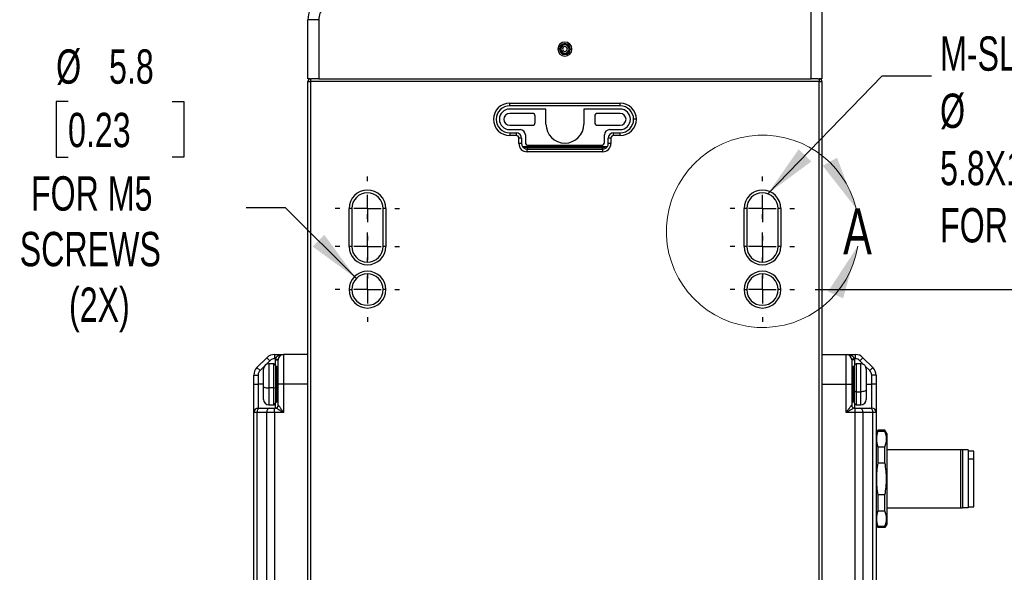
# Model space of a CAD drawing. Header units: millimetres. Extents: x 0 to 838, y 0 to 648.
# Tile 42 of 59: x 474 to 656, y 216 to 318. Entities that reach past the tile are written whole.
import ezdxf

# ---------------------------------------------------------------- set-up
doc = ezdxf.new("R2010")
doc.units = ezdxf.units.MM
doc.header["$LTSCALE"] = 3
doc.linetypes.add('CENTERX2', pattern=[20.32, 12.7, -2.54, 2.54, -2.54])
doc.layers.add('CENTER', color=40, linetype='CENTERX2')
doc.layers.add('DIMENSIONS', color=140, linetype='Continuous', lineweight=25)
doc.styles.add('SLDTEXTSTYLE0', font='TXT', dxfattribs={"width": 0.7})
doc.dimstyles.new('SLDDIMSTYLE2', dxfattribs={"dimtxt": 6.474023, "dimasz": 9.906, "dimexe": 0, "dimexo": 0.0625, "dimgap": 1.618506, "dimtad": 0, "dimtih": 1, "dimtoh": 1, "dimdec": 1, "dimrnd": 1e-09, "dimzin": 12, "dimdsep": 46, "dimtxsty": 'SLDTEXTSTYLE0', "dimsah": 1, "dimcen": 0.09, "dimadec": 0, "dimazin": 3, "dimtfac": 1, "dimtdec": 1, "dimtofl": 0, "dimtmove": 0, "dimatfit": 3, "dimfxl": 0, "dimfrac": 2, "dimtolj": 1, "dimtzin": 12, "dimarcsym": 0})
doc.dimstyles.new('SLDDIMSTYLE6', dxfattribs={"dimtxt": 6.474023, "dimasz": 9.906, "dimexe": 0, "dimexo": 0.0625, "dimgap": 1.618506, "dimtad": 0, "dimtih": 1, "dimtoh": 1, "dimdec": 1, "dimrnd": 1e-09, "dimzin": 12, "dimdsep": 46, "dimtxsty": 'SLDTEXTSTYLE0', "dimsah": 1, "dimcen": 0, "dimadec": 0, "dimazin": 3, "dimtfac": 1, "dimtdec": 1, "dimtofl": 0, "dimtmove": 0, "dimatfit": 3, "dimfxl": 0, "dimfrac": 2, "dimtolj": 1, "dimtzin": 12, "dimarcsym": 0})
doc.dimstyles.new('SLDDIMSTYLE7', dxfattribs={"dimtxt": 0.18, "dimasz": 9.906, "dimexe": 0, "dimexo": 0.0625, "dimgap": 0, "dimtad": 0, "dimtih": 1, "dimtoh": 1, "dimdec": 0, "dimrnd": 1e-09, "dimzin": 0, "dimdsep": 46, "dimtxsty": 'Standard', "dimsah": 1, "dimcen": 0.09, "dimadec": 0, "dimazin": 0, "dimtfac": 9.906, "dimtdec": 0, "dimtofl": 0, "dimtmove": 0, "dimatfit": 3, "dimfxl": 0, "dimfrac": 2, "dimtolj": 1, "dimtzin": 0, "dimarcsym": 0})

# ---------------------------------------------------------------- blocks, each defined once
blk = doc.blocks.new('_D_9')
at = {"layer": 'DIMENSIONS'}
for p, q in [((482.85, 303.06), (480.67, 303.06)), ((480.67, 303.06), (480.67, 292.77)), ((502.08, 303.06), (504.26, 303.06)), ((504.26, 303.06), (504.26, 292.77)), ((480.67, 292.77), (482.85, 292.77)), ((504.26, 292.77), (502.08, 292.77)), ((523.07, 283.37), (515.78, 283.37)), ((536.14, 270.3), (523.07, 283.37))]:
    blk.add_line(p, q, dxfattribs=at)
blk.add_solid([(536.14, 270.3), (530.21, 278.39), (528.05, 276.23)], dxfattribs=at)
at = {"layer": 'DIMENSIONS', "char_height": 6.35, "attachment_point": 1, "style": 'SLDTEXTSTYLE0'}
for s, insert in [('%%c', (480.65, 312.69)), ('5.8', (490.43, 312.69)), ('0.23', (482.85, 300.96)), ('FOR M5', (476, 289.22)), ('SCREWS', (473.92, 278.93)), ('(2X)', (483.03, 268.64))]:
    blk.add_mtext(s, dxfattribs=dict(at, insert=insert))
blk = doc.blocks.new('_D_12')
at = {"layer": 'DIMENSIONS'}
for p, q in [((620.94, 268.25), (678.89, 268.25)), ((669.37, 268.25), (669.37, 198.82)), ((659.75, 187.09), (657.57, 187.09)), ((657.57, 187.09), (657.57, 176.8)), ((678.99, 187.09), (681.16, 187.09)), ((681.16, 187.09), (681.16, 176.8)), ((657.57, 176.8), (659.75, 176.8)), ((681.16, 176.8), (678.99, 176.8)), ((669.37, 100.75), (669.37, 175.35)), ((617, 100.75), (678.89, 100.75))]:
    blk.add_line(p, q, dxfattribs=at)
for points in [[(669.37, 268.25), (667.84, 258.35), (670.89, 258.35)], [(669.37, 100.75), (670.89, 110.66), (667.84, 110.66)]]:
    blk.add_solid(points, dxfattribs=at)
at = {"layer": 'DIMENSIONS', "char_height": 6.35, "attachment_point": 1, "style": 'SLDTEXTSTYLE0'}
for s, insert in [('167.5', (657.06, 196.72)), ('6.59', (659.75, 184.98))]:
    blk.add_mtext(s, dxfattribs=dict(at, insert=insert))
blk = doc.blocks.new('SW_CENTERMARKSYMBOL_7')
at = {"layer": 'CENTER', "color": 0}
for p, q in [((0, 5.08), (0, 5.94)), ((0, 0), (0, 2.54)), ((-5.08, 0), (-5.94, 0)), ((0, 0), (-2.54, 0)), ((0, 0), (0, -2.54)), ((0, 0), (2.54, 0)), ((5.08, 0), (5.94, 0)), ((0, -5.08), (0, -5.94))]:
    blk.add_line(p, q, dxfattribs=at)
blk = doc.blocks.new('SW_CENTERMARKSYMBOL_8')
at = {"layer": 'CENTER', "color": 0}
for p, q in [((0, 5.08), (0, 5.94)), ((0, 0), (0, 2.54)), ((-5.08, 0), (-5.94, 0)), ((0, 0), (-2.54, 0)), ((0, 0), (0, -2.54)), ((0, 0), (2.54, 0)), ((5.08, 0), (5.94, 0)), ((0, -5.08), (0, -5.94))]:
    blk.add_line(p, q, dxfattribs=at)
blk = doc.blocks.new('SW_CENTERMARKSYMBOL_9')
at = {"layer": 'CENTER', "color": 0}
for p, q in [((0, 5.08), (0, 5.94)), ((0, 0), (0, 2.54)), ((-5.08, 0), (-5.94, 0)), ((0, 0), (-2.54, 0)), ((0, 0), (0, -2.54)), ((0, 0), (2.54, 0)), ((5.08, 0), (5.94, 0)), ((0, -5.08), (0, -5.94))]:
    blk.add_line(p, q, dxfattribs=at)
blk = doc.blocks.new('SW_CENTERMARKSYMBOL_10')
at = {"layer": 'CENTER', "color": 0}
for p, q in [((0, 5.08), (0, 5.94)), ((0, 0), (0, 2.54)), ((-5.08, 0), (-5.94, 0)), ((0, 0), (-2.54, 0)), ((0, 0), (0, -2.54)), ((0, 0), (2.54, 0)), ((5.08, 0), (5.94, 0)), ((0, -5.08), (0, -5.94))]:
    blk.add_line(p, q, dxfattribs=at)
blk = doc.blocks.new('SW_CENTERMARKSYMBOL_11')
at = {"layer": 'CENTER', "color": 0}
for p, q in [((0, 5.08), (0, 5.94)), ((0, 0), (0, 2.54)), ((-5.08, 0), (-5.94, 0)), ((0, 0), (-2.54, 0)), ((0, 0), (0, -2.54)), ((0, 0), (2.54, 0)), ((5.08, 0), (5.94, 0)), ((0, -5.08), (0, -5.94))]:
    blk.add_line(p, q, dxfattribs=at)
blk = doc.blocks.new('SW_CENTERMARKSYMBOL_12')
at = {"layer": 'CENTER', "color": 0}
for p, q in [((0, 5.08), (0, 5.94)), ((0, 0), (0, 2.54)), ((-5.08, 0), (-5.94, 0)), ((0, 0), (-2.54, 0)), ((0, 0), (0, -2.54)), ((0, 0), (2.54, 0)), ((5.08, 0), (5.94, 0)), ((0, -5.08), (0, -5.94))]:
    blk.add_line(p, q, dxfattribs=at)

msp = doc.modelspace()

# ---------------------------------------------------------------- linework, layer by layer
for p, q in [((620.186034, 307.254085), (620.186034, 336.254085)), ((622.186034, 336.254085), (622.186034, 307.254085)), ((527.186034, 307.254085), (527.186034, 318.183017)), ((529.186034, 318.183017), (527.186034, 318.183017)), ((529.186034, 318.183017), (529.186034, 307.254085)), ((573.686034, 312.754085), (573.386034, 312.754085)), ((573.686034, 312.754085), (573.687525, 312.754085)), ((573.725862, 312.754085), (573.687525, 312.754085)), ((573.725862, 312.754085), (573.924371, 312.754085)), ((575.646206, 312.754085), (575.447697, 312.754085)), ((575.646206, 312.754085), (575.684543, 312.754085)), ((575.686034, 312.754085), (575.684543, 312.754085)), ((575.686034, 312.754085), (575.986034, 312.754085)), ((527.686034, 307.254085), (527.186034, 307.254085)), ((527.186034, 113.254085), (527.186034, 306.754085)), ((527.186034, 306.754085), (527.686034, 306.754085)), ((527.686034, 307.254085), (527.863158, 307.254085)), ((527.686034, 307.254085), (527.686034, 306.754085)), ((527.686034, 306.754085), (527.686034, 113.254085)), ((621.686034, 306.754085), (527.686034, 306.754085)), ((529.186034, 307.254085), (527.863158, 307.254085)), ((529.186034, 307.254085), (620.186034, 307.254085)), ((621.50891, 307.254085), (620.186034, 307.254085)), ((621.50891, 307.254085), (621.686034, 307.254085)), ((621.686034, 307.254085), (621.686034, 306.754085)), ((622.186034, 307.254085), (621.686034, 307.254085)), ((621.686034, 113.254085), (621.686034, 306.754085)), ((621.686034, 306.754085), (622.186034, 306.754085)), ((622.186034, 306.754085), (622.186034, 113.254085)), ((564.486034, 302.754085), (584.886034, 302.754085)), ((564.486034, 302.254085), (564.486034, 302.754085)), ((584.886034, 302.254085), (564.486034, 302.254085)), ((584.886034, 302.254085), (584.886034, 302.754085)), ((571.186034, 301.654085), (564.486034, 301.654085)), ((568.686034, 300.854085), (564.486034, 300.854085)), ((569.186034, 299.154085), (569.186034, 300.354085)), ((571.186034, 298.854085), (571.186034, 301.654085)), ((578.186034, 301.654085), (578.186034, 298.854085)), ((584.886034, 301.654085), (578.186034, 301.654085)), ((580.186034, 300.354085), (580.186034, 299.154085)), ((584.886034, 300.854085), (580.686034, 300.854085)), ((564.486034, 298.654085), (568.686034, 298.654085)), ((580.686034, 298.654085), (584.886034, 298.654085)), ((587.886034, 299.754085), (587.386034, 299.754085)), ((564.486034, 297.854085), (566.386034, 297.854085)), ((564.486034, 297.254085), (564.486034, 296.754085)), ((564.486034, 297.254085), (565.686034, 297.254085)), ((565.686034, 296.754085), (564.486034, 296.754085)), ((565.686034, 297.254085), (565.686034, 296.754085)), ((567.386034, 296.854085), (567.386034, 295.454085)), ((581.986034, 295.454085), (581.986034, 296.854085)), ((582.986034, 297.854085), (584.886034, 297.854085)), ((583.686034, 296.754085), (583.686034, 297.254085)), ((583.686034, 297.254085), (584.886034, 297.254085)), ((584.886034, 296.754085), (583.686034, 296.754085)), ((584.886034, 296.754085), (584.886034, 297.254085)), ((566.186034, 295.254085), (566.186034, 296.254085)), ((566.686034, 296.254085), (566.186034, 296.254085)), ((566.686034, 295.254085), (566.186034, 295.254085)), ((566.686034, 296.254085), (566.686034, 295.254085)), ((567.886034, 294.954085), (581.486034, 294.954085)), ((582.686034, 295.254085), (582.686034, 296.254085)), ((583.186034, 296.254085), (582.686034, 296.254085)), ((583.186034, 295.254085), (582.686034, 295.254085)), ((583.186034, 296.254085), (583.186034, 295.254085)), ((566.820009, 294.754085), (582.552059, 294.754085)), ((567.686034, 293.754085), (567.686034, 294.254085)), ((567.686034, 294.254085), (581.686034, 294.254085)), ((581.686034, 293.754085), (567.686034, 293.754085)), ((567.886034, 294.754085), (567.886034, 294.454085)), ((581.486034, 294.454085), (567.886034, 294.454085)), ((581.486034, 294.754085), (581.486034, 294.454085)), ((581.686034, 293.754085), (581.686034, 294.254085)), ((534.786034, 276.254085), (534.786034, 283.254085)), ((535.286034, 283.254085), (534.786034, 283.254085)), ((535.286034, 283.254085), (535.286034, 276.254085)), ((541.586034, 283.254085), (541.086034, 283.254085)), ((541.086034, 276.254085), (541.086034, 283.254085)), ((541.586034, 283.254085), (541.586034, 276.254085)), ((607.786034, 276.254085), (607.786034, 283.254085)), ((608.286034, 283.254085), (607.786034, 283.254085)), ((608.286034, 283.254085), (608.286034, 276.254085)), ((614.586034, 283.254085), (614.086034, 283.254085)), ((614.086034, 276.254085), (614.086034, 283.254085)), ((614.586034, 283.254085), (614.586034, 276.254085)), ((535.286034, 276.254085), (534.786034, 276.254085)), ((541.586034, 276.254085), (541.086034, 276.254085)), ((608.286034, 276.254085), (607.786034, 276.254085)), ((614.586034, 276.254085), (614.086034, 276.254085)), ((534.786034, 268.254085), (535.286034, 268.254085)), ((541.586034, 268.254085), (541.086034, 268.254085)), ((607.786034, 268.254085), (608.286034, 268.254085)), ((614.586034, 268.254085), (614.086034, 268.254085)), ((517.77182, 253.839871), (519.600248, 255.668298)), ((520.165933, 255.102613), (519.479802, 254.416482)), ((519.600248, 255.668298), (520.165933, 255.102613)), ((521.014461, 256.254085), (521.014461, 255.454085)), ((521.014461, 256.254085), (522.686034, 256.254085)), ((521.199427, 255.454085), (521.014461, 255.454085)), ((521.186034, 255.254085), (521.686034, 255.254085)), ((521.186034, 254.254085), (521.186034, 255.254085)), ((521.199427, 255.454085), (521.694963, 255.387418)), ((521.686034, 250.754085), (521.686034, 255.254085)), ((522.686034, 256.254085), (522.686034, 250.754085)), ((527.186034, 256.254085), (522.686034, 256.254085)), ((622.186034, 256.254085), (626.686034, 256.254085)), ((626.686034, 250.754085), (626.686034, 256.254085)), ((626.686034, 256.254085), (628.357607, 256.254085)), ((628.172641, 255.454085), (627.677105, 255.387418)), ((627.686034, 255.254085), (627.686034, 250.754085)), ((628.186034, 255.254085), (627.686034, 255.254085)), ((628.357607, 255.454085), (628.172641, 255.454085)), ((628.186034, 255.254085), (628.186034, 254.254085)), ((628.357607, 256.254085), (628.357607, 255.454085)), ((629.77182, 255.668298), (629.206135, 255.102613)), ((629.892266, 254.416482), (629.206135, 255.102613)), ((629.77182, 255.668298), (631.600248, 253.839871)), ((517.77182, 253.839871), (518.337506, 253.274186)), ((519.123636, 254.060316), (518.337506, 253.274186)), ((518.986034, 250.259567), (518.986034, 253.554085)), ((520.886034, 254.554085), (519.986034, 254.554085)), ((519.986034, 254.554085), (519.986034, 250.082954)), ((520.886034, 250.082954), (520.886034, 254.554085)), ((521.186034, 254.254085), (521.186034, 250.135938)), ((521.486034, 254.004085), (521.386034, 254.004085)), ((521.386034, 254.004085), (521.386034, 250.754085)), ((521.486034, 250.754085), (521.486034, 254.004085)), ((627.986034, 254.004085), (627.886034, 254.004085)), ((627.886034, 254.004085), (627.886034, 250.754085)), ((627.986034, 250.754085), (627.986034, 254.004085)), ((628.186034, 249.476014), (628.186034, 254.254085)), ((629.386034, 254.554085), (628.486034, 254.554085)), ((628.486034, 254.554085), (628.486034, 249.366465)), ((629.386034, 249.366465), (629.386034, 254.554085)), ((631.034562, 253.274186), (630.248432, 254.060316)), ((630.386034, 253.554085), (630.386034, 249.731628)), ((631.600248, 253.839871), (631.034562, 253.274186)), ((517.186034, 252.425658), (517.986034, 252.425658)), ((517.186034, 250.754085), (517.186034, 252.425658)), ((517.986034, 252.425658), (517.986034, 250.754085)), ((518.980739, 251.664347), (518.986034, 251.664347)), ((631.386034, 250.754085), (631.386034, 252.425658)), ((632.186034, 252.425658), (631.386034, 252.425658)), ((632.186034, 252.425658), (632.186034, 250.754085)), ((517.186034, 250.754085), (517.986034, 250.754085)), ((517.186034, 245.554085), (517.186034, 250.754085)), ((517.986034, 250.754085), (517.986034, 246.354085)), ((518.986034, 250.754085), (517.986034, 250.754085)), ((518.986034, 249.843822), (518.980739, 249.843822)), ((518.986034, 247.954085), (518.986034, 250.259567)), ((520.886034, 250.082954), (519.986034, 250.082954)), ((519.986034, 250.082954), (519.986034, 246.954085)), ((520.886034, 246.954085), (520.886034, 250.082954)), ((521.386034, 250.754085), (521.186034, 250.754085)), ((521.186034, 250.135938), (521.186034, 247.254085)), ((521.386034, 250.754085), (521.486034, 250.754085)), ((521.386034, 250.754085), (521.386034, 247.504085)), ((521.486034, 250.754085), (521.686034, 250.754085)), ((521.486034, 247.504085), (521.486034, 250.754085)), ((521.686034, 246.854085), (521.686034, 250.754085)), ((522.686034, 250.754085), (521.686034, 250.754085)), ((522.686034, 250.754085), (522.686034, 245.554085)), ((527.186034, 250.754085), (522.686034, 250.754085)), ((622.186034, 250.754085), (626.686034, 250.754085)), ((626.686034, 245.554085), (626.686034, 250.754085)), ((626.686034, 250.754085), (627.686034, 250.754085)), ((627.686034, 250.754085), (627.686034, 246.854085)), ((627.686034, 250.754085), (627.886034, 250.754085)), ((627.986034, 250.754085), (627.886034, 250.754085)), ((627.886034, 250.754085), (627.886034, 247.504085)), ((627.986034, 250.754085), (628.186034, 250.754085)), ((627.986034, 247.504085), (627.986034, 250.754085)), ((628.186034, 247.254085), (628.186034, 249.476014)), ((628.486034, 249.366465), (629.386034, 249.366465)), ((628.486034, 249.366465), (628.486034, 246.954085)), ((629.386034, 246.954085), (629.386034, 249.366465)), ((630.386034, 250.754085), (631.386034, 250.754085)), ((630.386034, 249.731628), (630.386034, 247.954085)), ((631.386034, 246.354085), (631.386034, 250.754085)), ((632.186034, 250.754085), (631.386034, 250.754085)), ((632.186034, 250.754085), (632.186034, 245.554085)), ((521.386034, 247.504085), (521.486034, 247.504085)), ((627.886034, 247.504085), (627.986034, 247.504085)), ((517.986034, 246.354085), (518.337506, 246.354085)), ((518.337506, 246.354085), (520.165933, 246.354085)), ((519.986034, 246.954085), (520.886034, 246.954085)), ((520.165933, 246.354085), (521.014461, 246.354085)), ((521.014461, 245.554085), (521.014461, 246.354085)), ((521.014461, 246.354085), (521.199427, 246.354085)), ((521.186034, 246.354085), (521.186034, 247.254085)), ((521.686034, 246.854085), (521.694963, 246.854085)), ((627.677105, 246.854085), (627.686034, 246.854085)), ((628.172641, 246.354085), (628.357607, 246.354085)), ((628.186034, 247.254085), (628.186034, 246.354085)), ((628.357607, 245.554085), (628.357607, 246.354085)), ((628.357607, 246.354085), (629.206135, 246.354085)), ((628.486034, 246.954085), (629.386034, 246.954085)), ((629.206135, 246.354085), (631.034562, 246.354085)), ((631.034562, 246.354085), (631.386034, 246.354085)), ((517.77182, 245.554085), (517.186034, 245.554085)), ((517.186034, 124.954085), (517.186034, 245.554085)), ((519.600248, 245.554085), (517.77182, 245.554085)), ((517.77182, 245.554085), (517.77182, 124.954085)), ((521.014461, 245.554085), (519.600248, 245.554085)), ((519.600248, 124.954085), (519.600248, 245.554085)), ((522.686034, 245.554085), (521.014461, 245.554085)), ((521.014461, 245.554085), (521.014461, 124.954085)), ((628.357607, 245.554085), (626.686034, 245.554085)), ((628.357607, 124.954085), (628.357607, 245.554085)), ((629.77182, 245.554085), (628.357607, 245.554085)), ((629.77182, 245.554085), (629.77182, 124.954085)), ((631.600248, 245.554085), (629.77182, 245.554085)), ((631.600248, 124.954085), (631.600248, 245.554085)), ((632.186034, 245.554085), (631.600248, 245.554085)), ((632.186034, 245.554085), (632.186034, 124.954085)), ((632.186034, 241.654085), (632.532444, 242.254085)), ((633.839624, 242.254085), (632.532444, 242.254085)), ((632.532444, 242.254085), (632.532444, 242.094321)), ((632.532444, 242.094321), (633.839624, 242.094321)), ((633.839624, 242.094321), (633.839624, 242.254085)), ((634.186034, 241.654085), (633.839624, 242.254085)), ((634.186034, 241.654085), (634.186034, 224.854085)), ((632.532444, 239.136281), (632.532444, 236.212125)), ((633.839624, 239.136281), (632.532444, 239.136281)), ((633.839624, 236.212125), (633.839624, 239.136281)), ((647.810756, 238.604085), (634.186034, 238.604085)), ((647.810756, 238.604085), (647.810756, 227.904085)), ((648.186034, 238.604085), (648.186034, 227.904085)), ((649.186034, 238.604085), (648.186034, 238.604085)), ((649.186034, 238.604085), (649.186034, 227.904085)), ((650.286034, 238.404085), (649.186034, 238.404085)), ((650.286034, 236.895685), (650.286034, 238.404085)), ((650.286034, 236.895685), (649.186034, 236.895685)), ((650.286034, 228.104085), (650.286034, 236.895685)), ((632.532444, 236.212125), (633.839624, 236.212125)), ((632.532444, 230.296045), (632.532444, 227.371889)), ((633.839624, 230.296045), (632.532444, 230.296045)), ((633.839624, 227.371889), (633.839624, 230.296045)), ((634.186034, 227.904085), (647.810756, 227.904085)), ((649.186034, 227.904085), (648.186034, 227.904085)), ((649.186034, 228.104085), (650.286034, 228.104085)), ((632.532444, 227.371889), (633.839624, 227.371889)), ((632.186034, 224.854085), (632.532444, 224.254085)), ((632.532444, 224.413849), (632.532444, 224.254085)), ((633.839624, 224.413849), (632.532444, 224.413849)), ((633.839624, 224.254085), (632.532444, 224.254085)), ((634.186034, 224.854085), (633.839624, 224.254085)), ((633.839624, 224.254085), (633.839624, 224.413849))]:
    msp.add_line(p, q)
at = {"flags": 128}
for points in [[(628.486034, 249.366465), (628.427507, 249.36857), (628.371229, 249.374804), (628.319363, 249.384928), (628.273902, 249.398551), (628.236593, 249.415152), (628.20887, 249.434092), (628.191798, 249.454642), (628.186034, 249.476014)], [(630.386034, 249.731628), (630.366819, 249.660389), (630.309913, 249.591886), (630.217504, 249.528755), (630.093141, 249.473419), (629.941604, 249.428006), (629.768717, 249.394262), (629.581124, 249.373482), (629.386034, 249.366465)]]:
    msp.add_lwpolyline(points, dxfattribs=at)
for centre, radius, start, end in [((532.186034, 318.183017), 5, 135, 180), ((532.186034, 318.183017), 3, 135, 180), ((574.686034, 312.754085), 1.3, 0, 180), ((574.686034, 312.754085), 1, 0, 180), ((574.686034, 312.754085), 0.998509, 0, 180), ((574.686034, 312.754085), 0.960172, 0, 180), ((574.686034, 312.754085), 0.761663, 0, 180), ((574.686034, 312.754085), 0.45, 0, 180), ((574.686034, 312.754085), 1.3, 180, 0), ((574.686034, 312.754085), 1, 180, 0), ((574.686034, 312.754085), 0.998509, 180, 0), ((574.686034, 312.754085), 0.960172, 180, 0), ((574.686034, 312.754085), 0.761663, 180, 0), ((574.686034, 312.754085), 0.45, 180, 0), ((527.686034, 306.754085), 0.5, 90, 180), ((621.686034, 306.754085), 0.5, 0, 90), ((564.486034, 299.754085), 3, 90, 270), ((564.486034, 299.754085), 2.5, 90, 270), ((584.886034, 299.754085), 3, 0, 90), ((584.886034, 299.754085), 2.5, 0, 90), ((564.486034, 299.754085), 1.9, 90, 270), ((564.486034, 299.754085), 1.1, 90, 180), ((568.686034, 300.354085), 0.5, 0, 90), ((580.686034, 300.354085), 0.5, 90, 180), ((584.886034, 299.754085), 1.9, 0, 90), ((584.886034, 299.754085), 1.1, 0, 90), ((564.486034, 299.754085), 1.1, 180, 270), ((568.686034, 299.154085), 0.5, 270, 0), ((574.686034, 298.854085), 3.5, 180, 0), ((580.686034, 299.154085), 0.5, 180, 270), ((584.886034, 299.754085), 3, 270, 0), ((584.886034, 299.754085), 2.5, 270, 0), ((584.886034, 299.754085), 1.9, 270, 0), ((584.886034, 299.754085), 1.1, 270, 0), ((565.686034, 296.254085), 1, 0, 90), ((565.686034, 296.254085), 0.5, 0, 90), ((566.386034, 296.854085), 1, 0, 90), ((582.986034, 296.854085), 1, 90, 180), ((583.686034, 296.254085), 1, 90, 180), ((583.686034, 296.254085), 0.5, 90, 180), ((567.686034, 295.254085), 1.5, 180, 270), ((567.686034, 295.254085), 1, 180, 210), ((567.886034, 295.454085), 0.5, 180, 270), ((581.486034, 295.454085), 0.5, 270, 0), ((581.686034, 295.254085), 1.5, 270, 0), ((581.686034, 295.254085), 1, 330, 0), ((567.686034, 295.254085), 1, 210, 270), ((567.886034, 295.454085), 1, 224.427004, 270), ((567.625433, 294.490445), 0.244005, 284.38040153, 351.47441165), ((581.486034, 295.454085), 1, 270, 315.572996), ((581.746635, 294.490445), 0.244005, 188.52558835, 255.61959847), ((581.686034, 295.254085), 1, 270, 330), ((538.186034, 283.254085), 3.4, 0, 180), ((538.186034, 283.254085), 2.9, 0, 180), ((611.186034, 283.254085), 3.4, 0, 180), ((611.186034, 283.254085), 2.9, 0, 180), ((538.186034, 276.254085), 3.4, 180, 0), ((538.186034, 276.254085), 2.9, 180, 0), ((611.186034, 276.254085), 3.4, 180, 0), ((611.186034, 276.254085), 2.9, 180, 0), ((538.186034, 268.254085), 3.4, 0, 180), ((538.186034, 268.254085), 2.9, 0, 180), ((611.186034, 268.254085), 3.4, 0, 180), ((611.186034, 268.254085), 2.9, 0, 180), ((538.186034, 268.254085), 3.4, 180, 0), ((538.186034, 268.254085), 2.9, 180, 0), ((611.186034, 268.254085), 3.4, 180, 0), ((611.186034, 268.254085), 2.9, 180, 0), ((521.014461, 254.254085), 2, 90, 135), ((521.014461, 254.254085), 1.2, 90, 135), ((522.686034, 255.254085), 1.5, 172.33774434, 180), ((522.686034, 255.254085), 1, 90, 180), ((626.686034, 255.254085), 1, 0, 90), ((626.686034, 255.254085), 1.5, 0, 7.66225566), ((628.357607, 254.254085), 2, 45, 90), ((628.357607, 254.254085), 1.2, 45, 90), ((519.186034, 252.425658), 2, 135, 180), ((519.186034, 252.425658), 1.2, 135, 180), ((519.986034, 253.554085), 1, 90, 180), ((520.886034, 254.254085), 0.3, 0, 90), ((521.386034, 253.804085), 0.2, 90, 180), ((521.486034, 254.204085), 0.2, 270, 0), ((627.886034, 254.204085), 0.2, 180, 270), ((627.986034, 253.804085), 0.2, 0, 90), ((628.486034, 254.254085), 0.3, 90, 180), ((629.386034, 253.554085), 1, 0, 90), ((630.186034, 252.425658), 1.2, 0, 45), ((630.186034, 252.425658), 2, 0, 45), ((519.743832, 251.630935), 1.566815, 241.07559724, 278.89257609), ((520.958695, 250.547348), 0.470044, 261.10742391, 298.92440276), ((519.986034, 247.954085), 1, 180, 270), ((521.386034, 247.704085), 0.2, 180, 270), ((521.486034, 247.304085), 0.2, 0, 90), ((627.886034, 247.304085), 0.2, 90, 180), ((627.986034, 247.704085), 0.2, 270, 0), ((629.386034, 247.954085), 1, 270, 0), ((517.986034, 245.554085), 0.8, 90, 180), ((518.478927, 245.654085), 0.714143, 101.42175366, 188.04946698), ((520.307354, 245.654085), 0.714143, 101.42175366, 188.04946698), ((520.886034, 247.254085), 0.3, 270, 0), ((521.186034, 246.854085), 0.5, 270, 360), ((521.197185, 246.851862), 0.497783, 270.2580874, 0.25578298), ((628.174883, 246.851862), 0.497783, 179.74421702, 269.7419126), ((628.186034, 246.854085), 0.5, 180, 270), ((628.486034, 247.254085), 0.3, 180, 270), ((629.064714, 245.654085), 0.714143, 351.95053302, 78.57824634), ((630.893141, 245.654085), 0.714143, 351.95053302, 78.57824634), ((631.386034, 245.554085), 0.8, 0, 90)]:
    msp.add_arc(centre, radius, start, end)
at = {"color": 7, "linetype": 'Continuous', "lineweight": 18}
msp.add_arc((611.225587, 279.042623), 17.792898, 13.7476806, 351.12582128, dxfattribs=at)
for points, knots in [([(521.199427, 255.454085), (521.204457, 255.474077), (521.214704, 255.514812), (521.238304, 255.574457), (521.268076, 255.633718), (521.304647, 255.692117), (521.347823, 255.749355), (521.397648, 255.805092), (521.485824, 255.88922), (521.630569, 255.993825), (521.82471, 256.091822), (522.037627, 256.167462), (522.237111, 256.214795), (522.457508, 256.247366), (522.601559, 256.251601), (522.686034, 256.254085)], [0, 0, 0, 0, 0.0310323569, 0.0632274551, 0.0968791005, 0.1322448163, 0.1695466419, 0.2089739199, 0.2506870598, 0.3651644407, 0.5005294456, 0.6151590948, 0.7497845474, 0.853269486, 1, 1, 1, 1]), ([(626.686034, 256.254085), (626.731388, 256.253362), (626.815874, 256.252015), (626.933017, 256.242213), (627.031313, 256.229866), (627.167264, 256.207326), (627.334445, 256.167399), (627.547335, 256.09185), (627.741523, 255.993811), (627.900918, 255.87859), (628.012014, 255.767255), (628.086561, 255.666452), (628.142491, 255.562592), (628.162842, 255.489349), (628.172641, 255.454085)], [0, 0, 0, 0, 0.0787968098, 0.1467825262, 0.2039573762, 0.2503223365, 0.384943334, 0.4996163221, 0.6349764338, 0.7494976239, 0.8209507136, 0.8857726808, 0.9450032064, 1, 1, 1, 1]), ([(522.686034, 245.554085), (522.64068, 245.580105), (522.556194, 245.628575), (522.439051, 245.69575), (522.340755, 245.751807), (522.204804, 245.829168), (522.037623, 245.924448), (521.824733, 246.043959), (521.630545, 246.151606), (521.47115, 246.236558), (521.360054, 246.292886), (521.285507, 246.32758), (521.229577, 246.349772), (521.209226, 246.352683), (521.199427, 246.354085)], [0, 0, 0, 0, 0.0787968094, 0.1467825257, 0.2039573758, 0.2503223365, 0.3849433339, 0.4996163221, 0.6349764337, 0.7494976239, 0.8209507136, 0.8857726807, 0.9450032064, 1, 1, 1, 1]), ([(521.694963, 246.854085), (521.6982, 246.853401), (521.704752, 246.852017), (521.719843, 246.841018), (521.738938, 246.823548), (521.762481, 246.798947), (521.790393, 246.767426), (521.822713, 246.728943), (521.880582, 246.657322), (521.976483, 246.532356), (522.106796, 246.357279), (522.249445, 246.161298), (522.383939, 245.975557), (522.531763, 245.76893), (522.629006, 245.633505), (522.686034, 245.554085)], [0, 0, 0, 0, 0.0320123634, 0.064783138, 0.0986591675, 0.1339547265, 0.1709479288, 0.2098805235, 0.2509600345, 0.3655267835, 0.5007153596, 0.6152514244, 0.7497935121, 0.8532671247, 1, 1, 1, 1]), ([(626.686034, 245.554085), (626.71662, 245.59673), (626.773596, 245.676167), (626.852618, 245.78619), (626.918652, 245.878401), (627.009892, 246.005644), (627.122627, 246.161294), (627.265249, 246.357251), (627.3956, 246.532378), (627.501098, 246.669835), (627.573899, 246.758975), (627.622155, 246.813085), (627.657985, 246.847514), (627.670847, 246.851934), (627.677105, 246.854085)], [0, 0, 0, 0, 0.0788029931, 0.1467904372, 0.2039628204, 0.2503216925, 0.3848608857, 0.4994434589, 0.6346284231, 0.7492424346, 0.8196693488, 0.8840001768, 0.9435573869, 1, 1, 1, 1]), ([(628.172641, 246.354085), (628.167611, 246.353643), (628.157364, 246.352744), (628.133764, 246.345675), (628.103992, 246.334453), (628.067421, 246.318646), (628.024245, 246.298429), (627.97442, 246.273832), (627.886244, 246.228746), (627.741499, 246.151588), (627.547358, 246.043974), (627.334441, 245.924439), (627.134957, 245.810779), (626.91456, 245.68533), (626.770508, 245.602599), (626.686034, 245.554085)], [0, 0, 0, 0, 0.0310323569, 0.0632274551, 0.0968791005, 0.1322448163, 0.1695466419, 0.2089739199, 0.2506870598, 0.3651644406, 0.5005294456, 0.6151590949, 0.7497845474, 0.8532694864, 1, 1, 1, 1]), ([(632.532444, 242.094321), (632.334334, 241.572314), (632.243769, 241.094221), (632.243769, 240.13638), (632.334334, 239.658288), (632.532444, 239.136281)], [0, 0, 0, 0, 0.5, 0.5, 1, 1, 1, 1]), ([(633.839624, 239.136281), (634.037734, 239.658288), (634.128299, 240.13638), (634.128299, 241.094221), (634.037734, 241.572314), (633.839624, 242.094321)], [0, 0, 0, 0, 0.5, 0.5, 1, 1, 1, 1]), ([(648.186034, 238.604085), (648.186034, 238.604085), (648.155222, 238.604085), (648.031973, 238.604085), (647.939592, 238.604085), (647.810756, 238.604085)], [0, 0, 0, 0, 0.5, 0.5, 1, 1, 1, 1]), ([(632.532444, 236.212125), (632.334334, 235.168111), (632.243769, 234.211926), (632.243769, 232.296243), (632.334334, 231.340059), (632.532444, 230.296045)], [0, 0, 0, 0, 0.5, 0.5, 1, 1, 1, 1]), ([(633.839624, 230.296045), (634.037734, 231.340059), (634.128299, 232.296243), (634.128299, 234.211926), (634.037734, 235.168111), (633.839624, 236.212125)], [0, 0, 0, 0, 0.5, 0.5, 1, 1, 1, 1]), ([(647.810756, 227.904085), (647.939592, 227.904085), (648.031973, 227.904085), (648.155222, 227.904085), (648.186034, 227.904085), (648.186034, 227.904085)], [0, 0, 0, 0, 0.5, 0.5, 1, 1, 1, 1]), ([(632.532444, 227.371889), (632.334334, 226.849882), (632.243769, 226.37179), (632.243769, 225.413948), (632.334334, 224.935856), (632.532444, 224.413849)], [0, 0, 0, 0, 0.5, 0.5, 1, 1, 1, 1]), ([(633.839624, 224.413849), (634.037734, 224.935856), (634.128299, 225.413948), (634.128299, 226.37179), (634.037734, 226.849882), (633.839624, 227.371889)], [0, 0, 0, 0, 0.5, 0.5, 1, 1, 1, 1])]:
    msp.add_open_spline(points, degree=3, knots=knots)
for points in [[(628.508749, 283.271044), (624.989425, 292.655381), (622.331443, 291.163592)], [(628.805495, 276.297799), (623.321043, 267.908986), (626.096152, 266.648402)]]:
    msp.add_solid(points, dxfattribs=at)

# ---------------------------------------------------------------- block references
at = {"layer": 'CENTER'}
for name, p in [('SW_CENTERMARKSYMBOL_11', (538.186034, 283.254085)), ('SW_CENTERMARKSYMBOL_7', (611.186034, 283.254085)), ('SW_CENTERMARKSYMBOL_12', (538.186034, 276.254085)), ('SW_CENTERMARKSYMBOL_8', (611.186034, 276.254085)), ('SW_CENTERMARKSYMBOL_10', (538.186034, 268.254085)), ('SW_CENTERMARKSYMBOL_9', (611.186034, 268.254085))]:
    msp.add_blockref(name, p, dxfattribs=at)

# ---------------------------------------------------------------- texts
at = {"color": 7, "linetype": 'Continuous', "lineweight": 18, "insert": (626.119359, 283.271044), "char_height": 8.466667, "attachment_point": 1, "style": 'SLDTEXTSTYLE0'}
msp.add_mtext('A', dxfattribs=at)
at = {"layer": 'DIMENSIONS', "insert": (644.023782, 315.0916), "char_height": 6.35, "attachment_point": 1, "style": 'SLDTEXTSTYLE0'}
msp.add_mtext('M-SLOT ^J%%c^J5.8X12.8^JFOR M5 SCREWS, (2X)', dxfattribs=at)

# ---------------------------------------------------------------- dimensions: what is measured, and where the dimension line sits
at = {"layer": 'DIMENSIONS'}
dim = msp.add_diameter_dim_2p(p1=(540.236644, 266.203475), p2=(536.135424, 270.304694), text='<>\\PFOR M5\\PSCREWS\\P(2X)', dimstyle='SLDDIMSTYLE6', dxfattribs=at)
dim.commit()
dim.dimension.update_dxf_attribs({"geometry": '_D_9', "text_midpoint": (492.465656, 286.713612), "dimtype": 163})
dim = msp.add_linear_dim(base=(669.367525, 100.754085), p1=(617.126034, 268.254085), p2=(613.186034, 100.754085), angle=90, dimstyle='SLDDIMSTYLE2', dxfattribs=at)
dim.commit()
dim.dimension.update_dxf_attribs({"geometry": '_D_12', "text_midpoint": (669.367525, 187.085982), "dimtype": 160})

# ---------------------------------------------------------------- leaders
msp.add_leader([(612.168104, 285.982736), (633.325269, 307.78344), (642.420596, 307.78344)], dimstyle='SLDDIMSTYLE7', dxfattribs=at)

doc.saveas('drawing.dxf')
